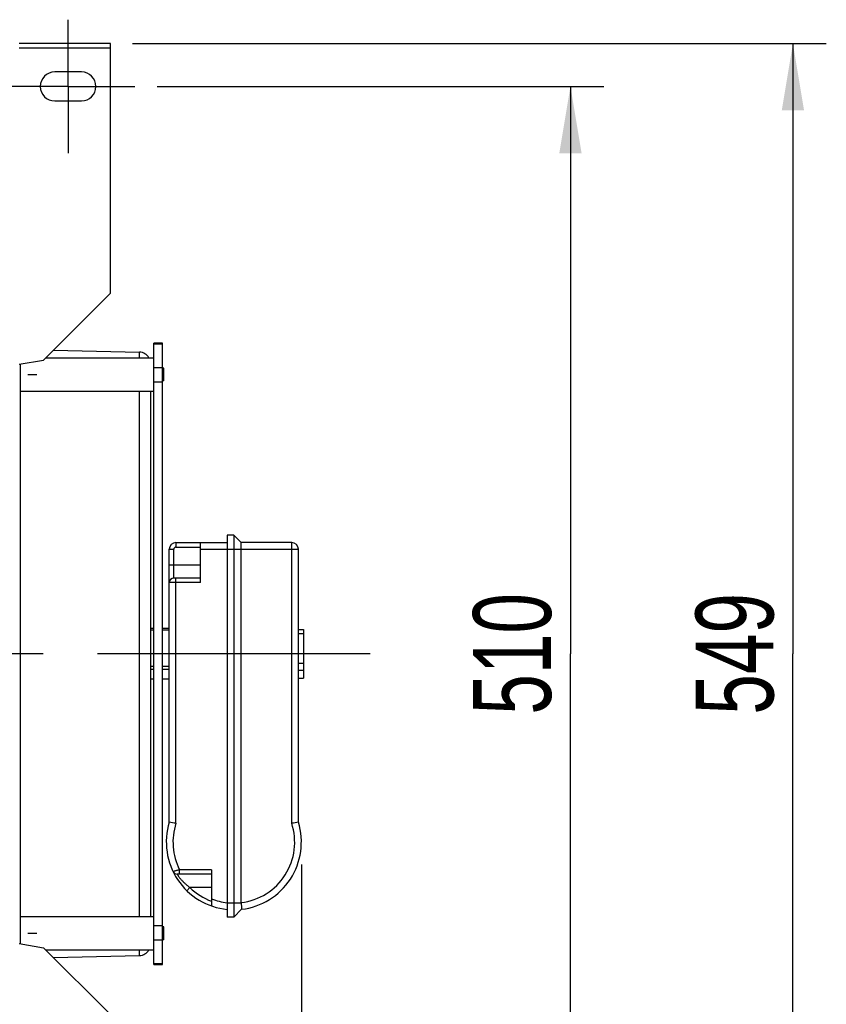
# Model space of a CAD drawing. Extents: x 0 to 594, y 0 to 420.
# Tile 11 of 21: x 371 to 407, y 142 to 186. Entities that reach past the tile are written whole.
import ezdxf

# ---------------------------------------------------------------- set-up
doc = ezdxf.new("R2010")
doc.units = 0
doc.header["$LTSCALE"] = 32.67
doc.linetypes.add('CENTER', pattern=[0.6, 0.375, -0.075, 0.075, -0.075])
doc.layers.get('0').update_dxf_attribs({"linetype": 'CONTINUOUS'})
for name, color, linetype in [('110536_DXF_AXIS', 7, 'CONTINUOUS'), ('110536_DXF_CONTINUOUS_LINE', 7, 'CONTINUOUS'), ('ASEM_125_125-15_DXF_AXIS', 7, 'CONTINUOUS'), ('ASEM_125_125-15_DXF_DIMENS', 7, 'CONTINUOUS'), ('MOTOR_UNIT_DDXF_CONTINUOUS', 7, 'CONTINUOUS')]:
    doc.layers.add(name, color=color, linetype=linetype)
doc.styles.get("Standard").update_dxf_attribs({"font": 'txt', "width": 0.7})
doc.dimstyles.new('DIMSTYLE_3', dxfattribs={"dimtxt": 3.5, "dimasz": 3, "dimexe": 1.5, "dimexo": 1, "dimgap": 0.875, "dimtad": 1, "dimdec": 0, "dimlfac": 10, "dimtxsty": 'STANDARD', "dimblk": '_ARROW_FILLED', "dimblk1": '_ARROW_FILLED', "dimblk2": '_ARROW_FILLED', "dimcen": 0.09, "dimazin": 3, "dimtp": 0.8, "dimtm": 0.8, "dimtfac": 1, "dimtdec": 0, "dimtofl": 0, "dimtmove": 0, "dimatfit": 3, "dimtolj": 1})
doc.dimstyles.new('DIMSTYLE_4', dxfattribs={"dimtxt": 3.5, "dimasz": 3, "dimexe": 1.5, "dimexo": 1, "dimgap": 0.875, "dimtad": 1, "dimdec": 0, "dimlfac": 10, "dimtxsty": 'STANDARD', "dimblk": '_ARROW_FILLED', "dimblk1": '_ARROW_FILLED', "dimblk2": '_ARROW_FILLED', "dimcen": 0.09, "dimazin": 3, "dimtp": 1.2, "dimtm": 1.2, "dimtfac": 1, "dimtdec": 0, "dimtofl": 0, "dimtmove": 0, "dimatfit": 3, "dimtolj": 1})

# ---------------------------------------------------------------- blocks, each defined once
blk = doc.blocks.new('_ARROW_FILLED')
at = {"color": 0, "linetype": 'BYBLOCK'}
blk.add_solid([(0, 0), (-1, 0.167), (-1, -0.167)], dxfattribs=at)
blk = doc.blocks.new('*D5')
at = {"layer": 'ASEM_125_125-15_DXF_DIMENS', "color": 2, "linetype": 'CONTINUOUS'}
for p, q in [((376.293, 185.419), (407.473, 185.419)), ((405.973, 185.419), (405.973, 157.992)), ((405.973, 130.565), (405.973, 157.992)), ((376.293, 130.565), (407.473, 130.565))]:
    blk.add_line(p, q, dxfattribs=at)
at = {"layer": 'ASEM_125_125-15_DXF_DIMENS', "color": 2, "linetype": 'CONTINUOUS', "xscale": 3, "yscale": 3, "zscale": 3}
for p, rotation in [((405.973, 185.419), 90), ((405.973, 130.565), 270)]:
    blk.add_blockref('_ARROW_FILLED', p, dxfattribs=dict(at, rotation=rotation))
at = {"layer": 'ASEM_125_125-15_DXF_DIMENS', "color": 2, "linetype": 'CONTINUOUS', "insert": (401.598, 157.992), "char_height": 3.5, "width": 12, "attachment_point": 2, "rotation": 90}
blk.add_mtext('549', dxfattribs=at)
blk = doc.blocks.new('*D6')
at = {"layer": 'ASEM_125_125-15_DXF_DIMENS', "color": 2, "linetype": 'CONTINUOUS'}
for p, q in [((377.393, 183.492), (397.473, 183.492)), ((395.973, 183.492), (395.973, 157.992)), ((395.973, 132.492), (395.973, 157.992)), ((377.393, 132.492), (397.473, 132.492))]:
    blk.add_line(p, q, dxfattribs=at)
at = {"layer": 'ASEM_125_125-15_DXF_DIMENS', "color": 2, "linetype": 'CONTINUOUS', "xscale": 3, "yscale": 3, "zscale": 3}
for p, rotation in [((395.973, 183.492), 90), ((395.973, 132.492), 270)]:
    blk.add_blockref('_ARROW_FILLED', p, dxfattribs=dict(at, rotation=rotation))
at = {"layer": 'ASEM_125_125-15_DXF_DIMENS', "color": 2, "linetype": 'CONTINUOUS', "insert": (391.598, 157.992), "char_height": 3.5, "width": 10.875, "attachment_point": 2, "rotation": 90}
blk.add_mtext('510', dxfattribs=at)
blk = doc.blocks.new('*D7')
at = {"layer": 'ASEM_125_125-15_DXF_DIMENS', "color": 2, "linetype": 'CONTINUOUS'}
for p, q in [((231.743, 149.117), (231.743, 88.342)), ((383.878, 148.527), (383.878, 88.342)), ((231.743, 89.842), (307.811, 89.842)), ((383.878, 89.842), (307.811, 89.842))]:
    blk.add_line(p, q, dxfattribs=at)
at = {"layer": 'ASEM_125_125-15_DXF_DIMENS', "color": 2, "linetype": 'CONTINUOUS', "xscale": 3, "yscale": 3, "zscale": 3, "rotation": 180}
blk.add_blockref('_ARROW_FILLED', (231.743, 89.842), dxfattribs=at)
at = {"layer": 'ASEM_125_125-15_DXF_DIMENS', "color": 2, "linetype": 'CONTINUOUS', "xscale": 3, "yscale": 3, "zscale": 3}
blk.add_blockref('_ARROW_FILLED', (383.878, 89.842), dxfattribs=at)
at = {"layer": 'ASEM_125_125-15_DXF_DIMENS', "color": 2, "linetype": 'CONTINUOUS', "insert": (307.811, 94.217), "char_height": 3.5, "width": 13.875, "attachment_point": 2}
blk.add_mtext('1521', dxfattribs=at)

msp = doc.modelspace()

# ---------------------------------------------------------------- linework, layer by layer
at = {"layer": '110536_DXF_AXIS', "color": 7, "linetype": 'CENTER'}
for q in [(373.39328, 186.49186), (370.39327, 183.49185), (376.39329, 183.49185), (373.39328, 180.49184)]:
    msp.add_line((373.39328, 183.49185), q, dxfattribs=at)
at = {"layer": '110536_DXF_CONTINUOUS_LINE', "color": 3, "linetype": 'CONTINUOUS'}
for p, q in [((375.29328, 185.4185), (371.19328, 185.4185)), ((375.29328, 174.19715), (375.29328, 185.41851)), ((373.99328, 184.14185), (372.79328, 184.14185)), ((372.79328, 182.84185), (373.99328, 182.84185)), ((375.29328, 174.19715), (372.29328, 171.19715)), ((371.19328, 171.00319), (372.29328, 171.19715)), ((371.19328, 144.9805), (372.29328, 144.78654)), ((375.29328, 141.78654), (372.29328, 144.78654))]:
    msp.add_line(p, q, dxfattribs=at)
at = {"layer": '110536_DXF_CONTINUOUS_LINE', "color": 9, "linetype": 'CONTINUOUS'}
msp.add_line((375.29328, 185.2185), (371.19328, 185.2185), dxfattribs=at)
at = {"layer": '110536_DXF_CONTINUOUS_LINE', "color": 3, "linetype": 'CONTINUOUS'}
for centre, start, end in [((372.79328, 183.49185), 90, 270), ((373.99328, 183.49185), 270, 90)]:
    msp.add_arc(centre, 0.65, start, end, dxfattribs=at)
at = {"layer": 'ASEM_125_125-15_DXF_AXIS', "color": 7, "linetype": 'CENTER'}
msp.add_line((386.97328, 157.99185), (228.74328, 157.99185), dxfattribs=at)
at = {"layer": 'MOTOR_UNIT_DDXF_CONTINUOUS', "color": 9, "linetype": 'CONTINUOUS'}
for p, q in [((377.64328, 171.95576), (377.24328, 171.95576)), ((377.24328, 144.02793), (377.24328, 171.95576)), ((377.64328, 171.90456), (377.24328, 171.90456)), ((377.64328, 144.02793), (377.64328, 171.95576)), ((372.39534, 171.29921), (377.24328, 171.29921)), ((372.7316, 171.63548), (376.60439, 171.54941)), ((376.60439, 171.29921), (376.60439, 171.54941)), ((371.24328, 171.01201), (371.24328, 144.97168)), ((377.24328, 170.86553), (377.64328, 170.86553)), ((377.69328, 170.83789), (377.64328, 170.83789)), ((377.69328, 170.26054), (377.69328, 170.83789)), ((371.58328, 170.54921), (371.98522, 170.54921)), ((377.69328, 170.69355), (377.64328, 170.69355)), ((377.69328, 170.40488), (377.64328, 170.40488)), ((377.24328, 170.20925), (377.64328, 170.20925)), ((377.69328, 170.26054), (377.64328, 170.26054)), ((371.24328, 169.79921), (377.24328, 169.79921)), ((376.60439, 146.18448), (376.60439, 169.79921)), ((377.09328, 169.79921), (377.09328, 146.18448)), ((380.84328, 163.32185), (380.54328, 163.32185)), ((380.54328, 163.32185), (380.54328, 146.16185)), ((381.17328, 162.99185), (380.84328, 163.32185)), ((380.84328, 163.32185), (380.84328, 146.16185)), ((378.24328, 162.99185), (380.54328, 162.99185)), ((378.24328, 162.99185), (378.24328, 162.79185)), ((379.34328, 161.19185), (379.34328, 162.99185)), ((383.44328, 162.99185), (381.17328, 162.99185)), ((381.17328, 146.81183), (381.17328, 162.99185)), ((383.44328, 150.37551), (383.44328, 162.99185)), ((377.94328, 162.69185), (378.14328, 162.69185)), ((377.94328, 150.42196), (377.94328, 162.69185)), ((378.14328, 161.39185), (378.14328, 162.69185)), ((378.24328, 162.79185), (379.34328, 162.79185)), ((379.34328, 162.69185), (383.74328, 162.69185)), ((383.74328, 150.42196), (383.74328, 162.69185)), ((377.94328, 161.99185), (379.34328, 161.99185)), ((379.34328, 161.19185), (377.94328, 161.19185)), ((379.34328, 161.39185), (378.14328, 161.39185)), ((378.24328, 150.37551), (378.24328, 161.39185)), ((377.24328, 159.13288), (377.09328, 159.13288)), ((377.24328, 159.05876), (377.09328, 159.05876)), ((377.94328, 159.13288), (377.64328, 159.13288)), ((377.94328, 159.05876), (377.64328, 159.05876)), ((383.74328, 159.08844), (383.97328, 159.08844)), ((383.74328, 158.90563), (383.97328, 158.90563)), ((383.97328, 159.08844), (383.97328, 156.89525)), ((383.74328, 157.56982), (383.97328, 157.56982)), ((377.24328, 157.41669), (377.09328, 157.41669)), ((377.24328, 157.29421), (377.09328, 157.29421)), ((377.94328, 157.41669), (377.64328, 157.41669)), ((377.94328, 157.29421), (377.64328, 157.29421)), ((383.74328, 157.25318), (383.97328, 157.25318)), ((377.24328, 156.85422), (377.09328, 156.85422)), ((377.24328, 156.85081), (377.09328, 156.85081)), ((377.94328, 156.85422), (377.64328, 156.85422)), ((377.94328, 156.85081), (377.64328, 156.85081)), ((383.74328, 156.89525), (383.97328, 156.89525)), ((379.84328, 148.29185), (378.40299, 148.29185)), ((378.40299, 148.09185), (378.40299, 148.29185)), ((379.84328, 148.29185), (379.84328, 146.66132)), ((379.84328, 148.09185), (378.29142, 148.09185)), ((378.86945, 147.49185), (378.7302, 147.34828)), ((379.84328, 147.49185), (378.86945, 147.49185)), ((381.17394, 146.79185), (380.54328, 146.79185)), ((381.19356, 146.51213), (380.84328, 146.16185)), ((371.24328, 146.18448), (377.24328, 146.18448)), ((380.84328, 146.16185), (380.54328, 146.16185)), ((377.64328, 145.77444), (377.24328, 145.77444)), ((377.69328, 145.72315), (377.64328, 145.72315)), ((377.69328, 145.1458), (377.69328, 145.72315)), ((371.58328, 145.43448), (371.98522, 145.43448)), ((377.69328, 145.57881), (377.64328, 145.57881)), ((377.69328, 145.29014), (377.64328, 145.29014)), ((377.69328, 145.1458), (377.64328, 145.1458)), ((377.64328, 145.11816), (377.24328, 145.11816)), ((372.39534, 144.68448), (377.24328, 144.68448)), ((372.7316, 144.34822), (376.60439, 144.43428)), ((376.60439, 144.43428), (376.60439, 144.68448)), ((377.24328, 144.07913), (377.64328, 144.07913)), ((377.24328, 144.02793), (377.64328, 144.02793))]:
    msp.add_line(p, q, dxfattribs=at)
for centre, radius, start, end in [((376.59328, 171.04954), 0.5, 29.959258, 88.72697), ((378.24328, 162.69185), 0.3, 90, 180), ((383.44328, 162.69185), 0.3, 0, 90), ((378.24328, 162.69185), 0.1, 90, 180), ((378.14328, 161.19185), 0.2, 90, 180), ((380.84328, 149.52685), 3.035, 162.846676, 264.327233), ((372.20006, 112.33788), 38.51469, 80.972598, 81.424208), ((380.84328, 149.52685), 2.735, 161.922905, 206.843426), ((380.84328, 149.52685), 2.735, 276.930087, 18.077095), ((380.84328, 149.52685), 3.035, 276.627504, 17.153324), ((389.4865, 112.33788), 38.51469, 98.575792, 99.027402), ((378.29142, 148.29185), 0.2, 205.82514, 270), ((380.84328, 149.52685), 2.835, 225.874216, 249.345389), ((380.84328, 149.52685), 2.735, 248.553597, 263.7026), ((381.47412, 146.81179), 0.30084, 179.992838, 183.801157), ((413.48117, 148.91735), 32.37707, 183.764084, 184.260303), ((376.59328, 144.93415), 0.5, 271.27303, 330.040742)]:
    msp.add_arc(centre, radius, start, end, dxfattribs=at)
for points, knots in [([(378.40299, 148.29185), (378.38422, 148.28601), (378.34735, 148.27465), (378.2937, 148.25834), (378.24406, 148.24348), (378.20608, 148.23225), (378.17914, 148.22435), (378.162, 148.21935), (378.14718, 148.21504), (378.13481, 148.21148), (378.12511, 148.20864), (378.11855, 148.20683), (378.11491, 148.20568), (378.1129, 148.20527), (378.11224, 148.20478), (378.11133, 148.20483), (378.11139, 148.20472)], [0, 0, 0, 0, 0.19374958, 0.38031646, 0.55276739, 0.70450142, 0.7707076, 0.82955832, 0.88045379, 0.92286247, 0.95633012, 0.98050265, 0.98901395, 0.99510902, 0.99877521, 1, 1, 1, 1]), ([(378.29142, 148.09185), (378.29177, 148.09161), (378.2924, 148.08987), (378.29477, 148.08695), (378.29807, 148.08147), (378.30299, 148.07416), (378.30918, 148.06477), (378.32013, 148.04854), (378.33706, 148.024), (378.36134, 147.99023), (378.39057, 147.95141), (378.42442, 147.90872), (378.47666, 147.84635), (378.55032, 147.76581), (378.64831, 147.67056), (378.75523, 147.57814), (378.83074, 147.52), (378.86945, 147.49185)], [0, 0, 0, 0, 0.00153042, 0.0061101, 0.013707, 0.02426846, 0.03772015, 0.05396822, 0.09439049, 0.14445438, 0.20289698, 0.26837118, 0.33954379, 0.49419119, 0.65895585, 0.82859025, 1, 1, 1, 1])]:
    msp.add_open_spline(points, degree=3, knots=knots, dxfattribs=at)

# ---------------------------------------------------------------- dimensions: what is measured, and where the dimension line sits
at = {"layer": 'ASEM_125_125-15_DXF_DIMENS', "color": 2, "linetype": 'CONTINUOUS'}
for base, p1, p2, angle, picture, middle in [((405.97328, 185.4185), (375.29328, 130.56519), (375.29328, 185.4185), 90, '*D5', (405.97328, 157.49184)), ((395.97328, 132.49185), (376.39329, 183.49185), (376.39329, 132.49185), 270, '*D6', (395.97328, 157.49185))]:
    dim = msp.add_linear_dim(base=base, p1=p1, p2=p2, angle=angle, dimstyle='DIMSTYLE_3', dxfattribs=at)
    dim.commit()
    dim.dimension.update_dxf_attribs({"geometry": picture, "text_midpoint": middle, "dimtype": 160})
dim = msp.add_linear_dim(base=(383.87828, 89.84216), p1=(231.74328, 150.11685), p2=(383.87828, 149.52685), dimstyle='DIMSTYLE_4', dxfattribs=at)
dim.commit()
dim.dimension.update_dxf_attribs({"geometry": '*D7', "text_midpoint": (307.31078, 89.84216), "dimtype": 160})

doc.saveas('drawing.dxf')
